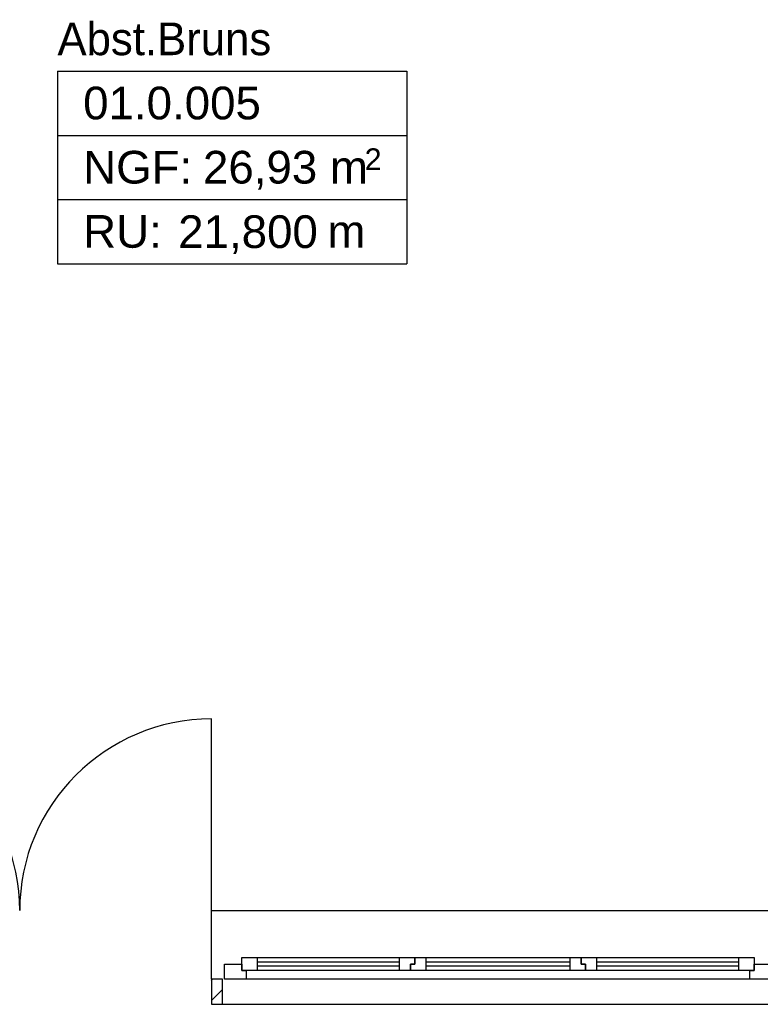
# Model space of a CAD drawing. Extents: x -73 to 183, y -4 to 85.
# Tile 38 of 98: x -24.21 to -20.81, y 32.64 to 37.16. Entities that reach past the tile are written whole.
import ezdxf

# ---------------------------------------------------------------- set-up
doc = ezdxf.new("R2010")
doc.units = 0
doc.header["$MEASUREMENT"] = 0
doc.linetypes.add('Wipeout_Contour', pattern=[1, 0, -1])
for name, color, linetype in [('0._EG_2_0', 7, 'Continuous'), ('0._EG_2_R_NT_TREPPE', 7, 'Continuous'), ('0._EG_2_R_TR_AUSSENWAND', 7, 'Continuous'), ('0._EG_2_Räume', 7, 'Continuous')]:
    doc.layers.add(name, color=color, linetype=linetype)
doc.styles.add('ERSTELLTER_STIL_1', font='ARIAL.TTF')
doc.styles.add('ERSTELLTER_STIL_3', font='txt')

msp = doc.modelspace()

# ---------------------------------------------------------------- hatches: boundary and pattern name
at = {"layer": '0._EG_2_R_TR_AUSSENWAND', "linetype": 'Continuous', "ltscale": 1000}
h = msp.add_hatch(dxfattribs=at)
h.set_pattern_fill('MW_Kalksandstein_0002', color=256, style=0, pattern_type=2)
h.set_pattern_definition([(45, (0, 0), (-0.04596194, 0.04596194), [])])
h.paths.add_polyline_path([(-23.3287, 32.75), (-23.3287, 32.635), (-23.2787, 32.635), (-23.2787, 32.75)], flags=0)

# ---------------------------------------------------------------- linework, layer by layer
at = {"layer": '0._EG_2_0', "linetype": 'Continuous', "ltscale": 1000}
for p, q in [((-23.2787, 32.75), (-23.3287, 32.75)), ((-23.3287, 32.75), (-23.3287, 32.635)), ((-23.2787, 32.635), (-23.2787, 32.75))]:
    msp.add_line(p, q, dxfattribs=at)
at = {"layer": '0._EG_2_R_NT_TREPPE', "linetype": 'Continuous', "ltscale": 1000}
msp.add_line((-23.3287, 32.8215), (-23.3287, 33.065), dxfattribs=at)
at = {"layer": '0._EG_2_R_TR_AUSSENWAND', "linetype": 'Continuous', "ltscale": 1000}
for p, q in [((-23.3287, 33.065), (-23.3287, 33.945)), ((-23.3287, 33.065), (-20.6987, 33.065)), ((-23.3287, 32.765), (-23.3287, 32.82)), ((-23.3287, 32.75), (-23.3287, 32.765)), ((-23.3287, 32.635), (-23.2787, 32.635)), ((-23.2787, 32.635), (-20.7487, 32.635))]:
    msp.add_line(p, q, dxfattribs=at)
for centre, start, end in [((-25.0887, 33.065), 0, 90), ((-23.3287, 33.065), 90, 180)]:
    msp.add_arc(centre, 0.88, start, end, dxfattribs=at)
at = {"layer": '0._EG_2_Räume', "linetype": 'Continuous', "ltscale": 1000}
for p, q in [((-24.0354, 36.9186), (-24.0354, 36.0347)), ((-24.0354, 36.9186), (-22.4319, 36.9186)), ((-22.4319, 36.9186), (-22.4319, 36.0347)), ((-24.0354, 36.624), (-22.4319, 36.624)), ((-24.0354, 36.3293), (-22.4319, 36.3293)), ((-24.0354, 36.0347), (-22.4319, 36.0347))]:
    msp.add_line(p, q, dxfattribs=at)

# ---------------------------------------------------------------- texts
at = {"layer": '0._EG_2_Räume', "linetype": 'Continuous'}
for s, insert, char_height, attachment_point, style in [('{Abst.Bruns}', (-24.0354, 37.1421), 0.15, 1, 'ERSTELLTER_STIL_3'), ('{01.0.005 }', (-23.9175, 36.8475), 0.15, 1, 'ERSTELLTER_STIL_1'), ('{NGF: }', (-23.9175, 36.5528), 0.15, 1, 'ERSTELLTER_STIL_1'), ('{26,93 m}', (-23.3676, 36.5528), 0.15, 1, 'ERSTELLTER_STIL_1'), ('{2}', (-22.6257, 36.5643), 0.1, 1, 'ERSTELLTER_STIL_1'), ('{RU: }', (-23.9175, 36.2582), 0.15, 1, 'ERSTELLTER_STIL_1'), ('{21,800}', (-23.4814, 36.0791), 0.15, 7, 'ERSTELLTER_STIL_1'), ('{ m}', (-22.8547, 36.2582), 0.15, 1, 'ERSTELLTER_STIL_1')]:
    msp.add_mtext(s, dxfattribs=dict(at, insert=insert, char_height=char_height, attachment_point=attachment_point, style=style))

# ---------------------------------------------------------------- wipeouts: each hides what was drawn before it
at = {"color": 254, "linetype": 'Wipeout_Contour', "lineweight": 0, "ltscale": 157.941832}
msp.add_wipeout([(-23.1687, 32.75), (-23.1687, 32.79), (-20.8587, 32.79), (-20.8587, 32.75)], dxfattribs=at).dxf.layer = '0._EG_2_R_TR_AUSSENWAND'

# ---------------------------------------------------------------- next in the draw order: wipeouts: each hides what was drawn before it
at = {"color": 254, "linetype": 'Wipeout_Contour', "lineweight": 0, "ltscale": 241.49417}
msp.add_wipeout([(-23.2687, 32.82), (-23.1887, 32.82), (-23.1887, 32.79), (-23.1687, 32.79), (-23.1687, 32.75), (-23.2687, 32.75)], dxfattribs=at).dxf.layer = '0._EG_2_R_TR_AUSSENWAND'
at = {"color": 254, "linetype": 'Wipeout_Contour', "lineweight": 0, "ltscale": 232.83846}
msp.add_wipeout([(-20.7587, 32.75), (-20.8587, 32.75), (-20.8587, 32.79), (-20.8387, 32.79), (-20.8387, 32.82), (-20.7587, 32.82)], dxfattribs=at).dxf.layer = '0._EG_2_R_TR_AUSSENWAND'
at = {"color": 254, "linetype": 'Wipeout_Contour', "lineweight": 0, "ltscale": 159.773862}
msp.add_wipeout([(-23.1187, 32.79), (-23.1187, 32.81), (-22.4654, 32.81), (-22.4654, 32.79)], dxfattribs=at).dxf.layer = '0._EG_2_R_TR_AUSSENWAND'
at = {"color": 254, "linetype": 'Wipeout_Contour', "lineweight": 0, "ltscale": 158.018237}
msp.add_wipeout([(-22.3454, 32.79), (-22.3454, 32.81), (-21.682, 32.81), (-21.682, 32.79)], dxfattribs=at).dxf.layer = '0._EG_2_R_TR_AUSSENWAND'
at = {"color": 254, "linetype": 'Wipeout_Contour', "lineweight": 0, "ltscale": 156.304928}
msp.add_wipeout([(-21.562, 32.79), (-21.562, 32.81), (-20.9087, 32.81), (-20.9087, 32.79)], dxfattribs=at).dxf.layer = '0._EG_2_R_TR_AUSSENWAND'

# ---------------------------------------------------------------- next in the draw order: linework, layer by layer
at = {"layer": '0._EG_2_R_TR_AUSSENWAND', "linetype": 'Continuous', "ltscale": 1000}
for p, q in [((-23.2687, 32.75), (-23.2687, 32.82)), ((-23.2787, 32.75), (-23.3287, 32.75)), ((-23.1687, 32.75), (-23.2687, 32.75)), ((-20.8587, 32.75), (-23.1687, 32.75)), ((-20.7587, 32.75), (-20.8587, 32.75))]:
    msp.add_line(p, q, dxfattribs=at)

# ---------------------------------------------------------------- next in the draw order: wipeouts: each hides what was drawn before it
at = {"color": 254, "linetype": 'Wipeout_Contour', "lineweight": 0, "ltscale": 159.90528}
msp.add_wipeout([(-23.1187, 32.83), (-23.1187, 32.85), (-22.4654, 32.85), (-22.4654, 32.83)], dxfattribs=at).dxf.layer = '0._EG_2_R_TR_AUSSENWAND'
at = {"color": 254, "linetype": 'Wipeout_Contour', "lineweight": 0, "ltscale": 158.151115}
msp.add_wipeout([(-22.3454, 32.83), (-22.3454, 32.85), (-21.682, 32.85), (-21.682, 32.83)], dxfattribs=at).dxf.layer = '0._EG_2_R_TR_AUSSENWAND'
at = {"color": 254, "linetype": 'Wipeout_Contour', "lineweight": 0, "ltscale": 156.43926}
msp.add_wipeout([(-21.562, 32.83), (-21.562, 32.85), (-20.9087, 32.85), (-20.9087, 32.83)], dxfattribs=at).dxf.layer = '0._EG_2_R_TR_AUSSENWAND'

# ---------------------------------------------------------------- next in the draw order: wipeouts: each hides what was drawn before it
at = {"color": 254, "linetype": 'Wipeout_Contour', "lineweight": 0, "ltscale": 160.671894}
msp.add_wipeout([(-23.1887, 32.79), (-23.1887, 32.85), (-23.1187, 32.85), (-23.1187, 32.79)], dxfattribs=at).dxf.layer = '0._EG_2_R_TR_AUSSENWAND'
at = {"color": 254, "linetype": 'Wipeout_Contour', "lineweight": 0, "ltscale": 238.751012}
msp.add_wipeout([(-22.4154, 32.79), (-22.4654, 32.79), (-22.4654, 32.85), (-22.3954, 32.85), (-22.3954, 32.82), (-22.4154, 32.82)], dxfattribs=at).dxf.layer = '0._EG_2_R_TR_AUSSENWAND'
at = {"color": 254, "linetype": 'Wipeout_Contour', "lineweight": 0, "ltscale": 236.128976}
msp.add_wipeout([(-21.632, 32.82), (-21.612, 32.82), (-21.612, 32.79), (-21.682, 32.79), (-21.682, 32.85), (-21.632, 32.85)], dxfattribs=at).dxf.layer = '0._EG_2_R_TR_AUSSENWAND'
at = {"color": 254, "linetype": 'Wipeout_Contour', "lineweight": 0, "ltscale": 155.593567}
msp.add_wipeout([(-20.9087, 32.79), (-20.9087, 32.85), (-20.8387, 32.85), (-20.8387, 32.79)], dxfattribs=at).dxf.layer = '0._EG_2_R_TR_AUSSENWAND'

# ---------------------------------------------------------------- next in the draw order: linework, layer by layer
at = {"layer": '0._EG_2_R_TR_AUSSENWAND', "linetype": 'Continuous', "ltscale": 1000}
for p, q in [((-23.2687, 32.82), (-23.1887, 32.82)), ((-23.1887, 32.79), (-23.1887, 32.85)), ((-23.1887, 32.82), (-23.1887, 32.79)), ((-20.8387, 32.85), (-20.8387, 32.79)), ((-20.8387, 32.79), (-20.8387, 32.82)), ((-20.8387, 32.82), (-20.7587, 32.82)), ((-23.1887, 32.79), (-23.1687, 32.79)), ((-23.1687, 32.79), (-23.1687, 32.75)), ((-20.8587, 32.75), (-20.8587, 32.79)), ((-20.8587, 32.79), (-20.8387, 32.79))]:
    msp.add_line(p, q, dxfattribs=at)

# ---------------------------------------------------------------- next in the draw order: wipeouts: each hides what was drawn before it
at = {"color": 254, "linetype": 'Wipeout_Contour', "lineweight": 0, "ltscale": 159.839564}
msp.add_wipeout([(-23.1187, 32.83), (-22.4654, 32.83), (-22.4654, 32.81), (-23.1187, 32.81)], dxfattribs=at).dxf.layer = '0._EG_2_R_TR_AUSSENWAND'
at = {"color": 254, "linetype": 'Wipeout_Contour', "lineweight": 0, "ltscale": 238.132456}
msp.add_wipeout([(-22.3954, 32.85), (-22.3454, 32.85), (-22.3454, 32.79), (-22.4154, 32.79), (-22.4154, 32.82), (-22.3954, 32.82)], dxfattribs=at).dxf.layer = '0._EG_2_R_TR_AUSSENWAND'
at = {"color": 254, "linetype": 'Wipeout_Contour', "lineweight": 0, "ltscale": 235.525407}
msp.add_wipeout([(-21.612, 32.82), (-21.632, 32.82), (-21.632, 32.85), (-21.562, 32.85), (-21.562, 32.79), (-21.612, 32.79)], dxfattribs=at).dxf.layer = '0._EG_2_R_TR_AUSSENWAND'

# ---------------------------------------------------------------- next in the draw order: linework, layer by layer
at = {"layer": '0._EG_2_R_TR_AUSSENWAND', "linetype": 'Continuous', "ltscale": 1000}
for p, q in [((-23.1887, 32.85), (-23.1187, 32.85)), ((-23.1187, 32.85), (-22.4654, 32.85)), ((-23.1187, 32.85), (-23.1187, 32.79)), ((-23.1187, 32.83), (-22.4654, 32.83)), ((-22.4654, 32.79), (-22.4654, 32.85)), ((-22.4654, 32.85), (-22.3954, 32.85)), ((-22.3954, 32.82), (-22.4154, 32.82)), ((-22.4154, 32.82), (-22.4154, 32.79)), ((-22.4154, 32.79), (-22.4154, 32.82)), ((-22.4154, 32.82), (-22.3954, 32.82)), ((-22.3954, 32.85), (-22.3954, 32.82)), ((-22.3954, 32.82), (-22.3954, 32.85)), ((-21.632, 32.85), (-21.632, 32.82)), ((-21.632, 32.82), (-21.632, 32.85)), ((-21.632, 32.82), (-21.612, 32.82)), ((-21.612, 32.82), (-21.632, 32.82)), ((-21.612, 32.82), (-21.612, 32.79)), ((-21.612, 32.79), (-21.612, 32.82)), ((-23.1187, 32.79), (-23.1887, 32.79)), ((-22.4654, 32.81), (-23.1187, 32.81)), ((-22.4654, 32.79), (-23.1187, 32.79)), ((-22.4154, 32.79), (-22.4654, 32.79))]:
    msp.add_line(p, q, dxfattribs=at)

# ---------------------------------------------------------------- next in the draw order: wipeouts: each hides what was drawn before it
at = {"color": 254, "linetype": 'Wipeout_Contour', "lineweight": 0, "ltscale": 158.08467}
msp.add_wipeout([(-22.3454, 32.83), (-21.682, 32.83), (-21.682, 32.81), (-22.3454, 32.81)], dxfattribs=at).dxf.layer = '0._EG_2_R_TR_AUSSENWAND'
at = {"color": 254, "linetype": 'Wipeout_Contour', "lineweight": 0, "ltscale": 156.372088}
msp.add_wipeout([(-21.562, 32.83), (-20.9087, 32.83), (-20.9087, 32.81), (-21.562, 32.81)], dxfattribs=at).dxf.layer = '0._EG_2_R_TR_AUSSENWAND'

# ---------------------------------------------------------------- next in the draw order: linework, layer by layer
at = {"layer": '0._EG_2_R_TR_AUSSENWAND', "linetype": 'Continuous', "ltscale": 1000}
for p, q in [((-22.3954, 32.85), (-22.3454, 32.85)), ((-22.3454, 32.85), (-21.682, 32.85)), ((-22.3454, 32.85), (-22.3454, 32.79)), ((-22.3454, 32.83), (-21.682, 32.83)), ((-21.682, 32.79), (-21.682, 32.85)), ((-21.682, 32.85), (-21.632, 32.85)), ((-21.632, 32.85), (-21.562, 32.85)), ((-21.562, 32.85), (-20.9087, 32.85)), ((-21.562, 32.85), (-21.562, 32.79)), ((-21.562, 32.83), (-20.9087, 32.83)), ((-20.9087, 32.79), (-20.9087, 32.85)), ((-20.9087, 32.85), (-20.8387, 32.85)), ((-22.3454, 32.79), (-22.4154, 32.79)), ((-21.682, 32.81), (-22.3454, 32.81)), ((-21.682, 32.79), (-22.3454, 32.79)), ((-21.612, 32.79), (-21.682, 32.79)), ((-21.562, 32.79), (-21.612, 32.79)), ((-20.9087, 32.81), (-21.562, 32.81)), ((-20.9087, 32.79), (-21.562, 32.79)), ((-20.8387, 32.79), (-20.9087, 32.79))]:
    msp.add_line(p, q, dxfattribs=at)

doc.saveas('drawing.dxf')
